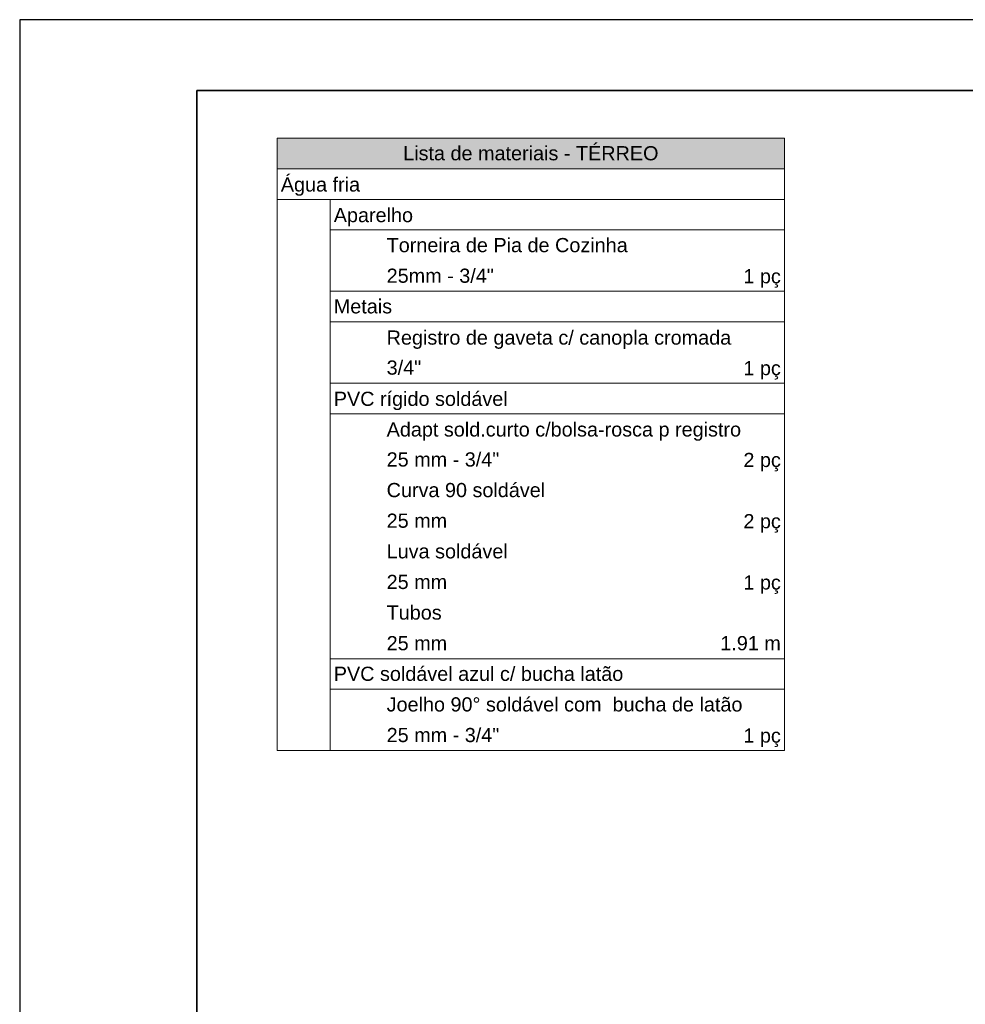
# Model space of a CAD drawing. Header units: millimetres. Extents: x 2 to 902, y -447 to 199.
# Tile 158 of 256: x 2 to 15, y 91 to 105. Entities that reach past the tile are written whole.
import ezdxf

# ---------------------------------------------------------------- set-up
doc = ezdxf.new("R2010")
doc.units = ezdxf.units.MM
doc.header["$MEASUREMENT"] = 0
doc.linetypes.add('NULL', pattern=[0])
doc.layers.add('DI-Hachuras Tabelas', color=251, linetype='Continuous', lineweight=0)
doc.layers.add('DI-Tabelas', color=7, linetype='Continuous', lineweight=13)
doc.layers.add('SEDUC_MARF', color=1, linetype='Continuous')
doc.layers.add('SEDUC_MARGG', color=7, linetype='Continuous')
doc.styles.add('Arial', font='arial.ttf')

msp = doc.modelspace()

# ---------------------------------------------------------------- hatches: boundary and pattern name
at = {"layer": 'DI-Hachuras Tabelas', "linetype": 'Continuous'}
msp.add_hatch(color=251, dxfattribs=at).paths.add_polyline_path([(5.283, 103.188), (12.437, 103.188), (12.437, 102.756), (5.283, 102.756)])

# ---------------------------------------------------------------- linework, layer by layer
msp.add_lwpolyline([(4.149, 103.859), (28.228, 103.859), (28.228, 76.104), (4.149, 76.104)], close=True)
at = {"layer": 'DI-Hachuras Tabelas'}
msp.add_lwpolyline([(5.283, 103.188), (12.437, 103.188), (12.437, 102.756), (5.283, 102.756), (5.283, 103.188)], dxfattribs=at)
at = {"layer": 'DI-Tabelas'}
for p, q in [((5.283, 102.756), (5.283, 103.188)), ((5.283, 103.188), (12.437, 103.188)), ((12.437, 103.188), (12.437, 102.756)), ((12.437, 102.756), (5.283, 102.756)), ((5.283, 102.324), (5.283, 102.756)), ((12.437, 102.756), (12.437, 102.324)), ((12.437, 102.324), (5.283, 102.324)), ((5.283, 101.892), (5.283, 102.324)), ((6.03, 102.324), (6.03, 101.892)), ((12.437, 102.324), (12.437, 101.892)), ((5.283, 101.46), (5.283, 101.892)), ((12.437, 101.892), (6.03, 101.892)), ((6.03, 101.892), (6.03, 101.46)), ((12.437, 101.892), (12.437, 101.46)), ((5.283, 101.028), (5.283, 101.46)), ((6.03, 101.46), (6.03, 101.028)), ((12.437, 101.46), (12.437, 101.028)), ((5.283, 100.596), (5.283, 101.028)), ((6.776, 101.028), (6.03, 101.028)), ((6.03, 101.028), (6.03, 100.596)), ((9.824, 101.028), (6.776, 101.028)), ((12.437, 101.028), (9.824, 101.028)), ((12.437, 101.028), (12.437, 100.596)), ((5.283, 100.164), (5.283, 100.596)), ((12.437, 100.596), (6.03, 100.596)), ((6.03, 100.596), (6.03, 100.164)), ((12.437, 100.596), (12.437, 100.164)), ((5.283, 99.732), (5.283, 100.164)), ((6.03, 100.164), (6.03, 99.732)), ((12.437, 100.164), (12.437, 99.732)), ((5.283, 99.3), (5.283, 99.732)), ((6.776, 99.732), (6.03, 99.732)), ((6.03, 99.732), (6.03, 99.3)), ((9.824, 99.732), (6.776, 99.732)), ((12.437, 99.732), (9.824, 99.732)), ((12.437, 99.732), (12.437, 99.3)), ((5.283, 98.868), (5.283, 99.3)), ((12.437, 99.3), (6.03, 99.3)), ((6.03, 99.3), (6.03, 98.868)), ((12.437, 99.3), (12.437, 98.868)), ((5.283, 98.436), (5.283, 98.868)), ((6.03, 98.868), (6.03, 98.436)), ((12.437, 98.868), (12.437, 98.436)), ((5.283, 98.004), (5.283, 98.436)), ((6.03, 98.436), (6.03, 98.004)), ((12.437, 98.436), (12.437, 98.004)), ((5.283, 97.572), (5.283, 98.004)), ((6.03, 98.004), (6.03, 97.572)), ((12.437, 98.004), (12.437, 97.572)), ((5.283, 97.14), (5.283, 97.572)), ((6.03, 97.572), (6.03, 97.14)), ((12.437, 97.572), (12.437, 97.14)), ((5.283, 96.708), (5.283, 97.14)), ((6.03, 97.14), (6.03, 96.708)), ((12.437, 97.14), (12.437, 96.708)), ((5.283, 96.276), (5.283, 96.708)), ((6.03, 96.708), (6.03, 96.276)), ((12.437, 96.708), (12.437, 96.276)), ((5.283, 95.844), (5.283, 96.276)), ((6.03, 96.276), (6.03, 95.844)), ((12.437, 96.276), (12.437, 95.844)), ((5.283, 95.412), (5.283, 95.844)), ((6.776, 95.844), (6.03, 95.844)), ((6.03, 95.844), (6.03, 95.412)), ((9.824, 95.844), (6.776, 95.844)), ((12.437, 95.844), (9.824, 95.844)), ((12.437, 95.844), (12.437, 95.412)), ((5.283, 94.98), (5.283, 95.412)), ((12.437, 95.412), (6.03, 95.412)), ((6.03, 95.412), (6.03, 94.98)), ((12.437, 95.412), (12.437, 94.98)), ((5.283, 94.548), (5.283, 94.98)), ((6.03, 94.98), (6.03, 94.548)), ((12.437, 94.98), (12.437, 94.548)), ((6.03, 94.548), (5.283, 94.548)), ((6.776, 94.548), (6.03, 94.548)), ((9.824, 94.548), (6.776, 94.548)), ((12.437, 94.548), (9.824, 94.548))]:
    msp.add_line(p, q, dxfattribs=at)
at = {"layer": 'SEDUC_MARF', "color": 7}
msp.add_lwpolyline([(120.549, 104.859), (1.649, 104.859), (1.649, 20.759), (120.549, 20.759)], close=True, dxfattribs=at)
at = {"layer": 'SEDUC_MARGG'}
msp.add_lwpolyline([(4.149, 21.759), (119.549, 21.759), (119.549, 103.859), (4.149, 103.859), (4.149, 21.759)], dxfattribs=at)

# ---------------------------------------------------------------- texts
at = {"layer": 'DI-Tabelas', "linetype": 'NULL', "char_height": 0.2, "line_spacing_factor": 0.6, "style": 'Arial'}
for s, insert, width, attachment_point in [('Lista de materiais - TÉRREO', (8.86, 102.872), 7.20396, 8), ('Água fria', (5.333, 102.374), 2.23598, 7), ('Aparelho', (6.08, 101.942), 2.23628, 7), ('Torneira de Pia de Cozinha', (6.826, 101.576), 6.80122, 7), ('25mm - 3/4"', (6.826, 101.144), 3.02378, 7), ('1 pç', (12.387, 101.078), 1.0561, 9), ('Metais', (6.08, 100.712), 1.64573, 7), ('Registro de gaveta c/ canopla cromada', (6.826, 100.214), 9.72073, 7), ('3/4"', (6.826, 99.848), 0.975, 7), ('1 pç', (12.387, 99.782), 1.0561, 9), ('PVC rígido soldável', (6.08, 99.35), 4.90701, 7), ('Adapt sold.curto c/bolsa-rosca p registro', (6.826, 98.918), 9.99939, 7), ('25 mm - 3/4"', (6.826, 98.552), 3.17896, 7), ('2 pç', (12.387, 98.486), 1.0561, 9), ('Curva 90 soldável', (6.826, 98.12), 4.47226, 7), ('25 mm', (6.826, 97.688), 1.70762, 7), ('2 pç', (12.387, 97.622), 1.0561, 9), ('Luva soldável', (6.826, 97.256), 3.41677, 7), ('25 mm', (6.826, 96.824), 1.70762, 7), ('1 pç', (12.387, 96.758), 1.0561, 9), ('Tubos', (6.826, 96.392), 1.55305, 7), ('25 mm', (6.826, 95.96), 1.70762, 7), ('1.91 m', (12.387, 95.96), 1.70793, 9), ('PVC soldável azul c/ bucha latão', (6.08, 95.528), 8.1686, 7), ('Joelho 90%%d soldável com  bucha de latão', (6.826, 95.096), 10.0186, 7), ('25 mm - 3/4"', (6.826, 94.664), 3.17896, 7), ('1 pç', (12.387, 94.598), 1.0561, 9)]:
    msp.add_mtext(s, dxfattribs=dict(at, insert=insert, width=width, attachment_point=attachment_point))

doc.saveas('drawing.dxf')
